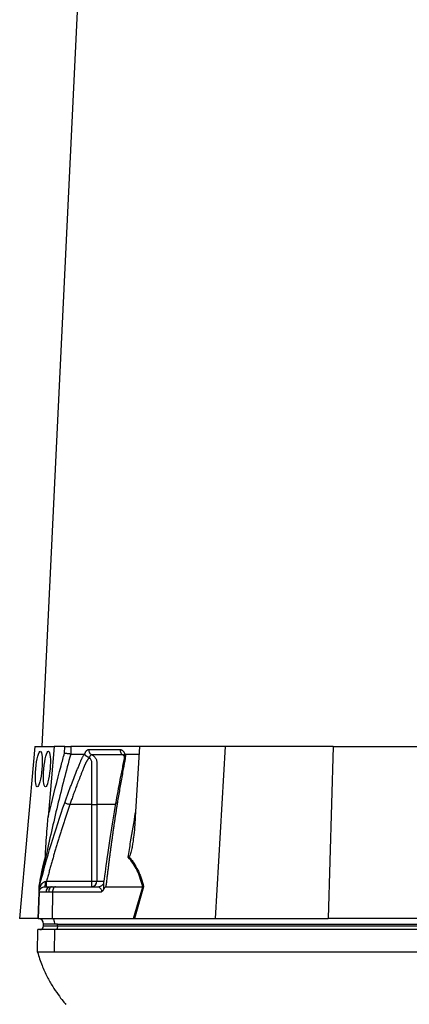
# Model space of a CAD drawing. Header units: millimetres. Extents: x 2169 to 3639, y 1062 to 4821.
# Tile 6 of 11: x 2429 to 2846, y 1887 to 2941. Entities that reach past the tile are written whole.
import ezdxf

# ---------------------------------------------------------------- set-up
doc = ezdxf.new("R2010")
doc.units = ezdxf.units.MM
doc.header["$LTSCALE"] = 2

msp = doc.modelspace()

# ---------------------------------------------------------------- linework, layer by layer
at = {"color": 7, "linetype": 'Continuous', "lineweight": 25}
for p, q in [((2512.4, 3407), (2452.6, 2163)), ((2445.1, 2163), (2429, 1979)), ((2445.1, 2163), (2466.1, 2163)), ((2466.1, 2163), (2459.4, 2087.4)), ((2477.3, 2163), (2466.1, 2163)), ((2477, 2155.9), (2477.3, 2163)), ((2483.9, 2163), (2483.6, 2155)), ((2557.3, 2163), (2483.9, 2163)), ((2557.3, 2163), (2552.8, 2087.4)), ((2649.1, 2163), (2557.3, 2163)), ((2649.1, 2163), (2638.3, 1979)), ((2764.6, 2163), (2649.1, 2163)), ((2764.6, 2163), (2759.4, 1979)), ((2764.6, 2163), (2877.4, 2163)), ((2498.6, 2154.7), (2498.7, 2155)), ((2541.5, 2155), (2541.6, 2154.7)), ((2542.2, 2155), (2556.8, 2155)), ((2506.3, 2101), (2482.7, 2101)), ((2506.3, 2019), (2506.3, 2101)), ((2511.7, 2101), (2511.7, 2019)), ((2450, 2013), (2450.3, 2014.1)), ((2457.8, 2019), (2506.3, 2019)), ((2506.3, 2013), (2506.3, 2019)), ((2506.3, 2019), (2511.7, 2019)), ((2449.8, 2007.2), (2448.8, 1979)), ((2457.3, 2007.2), (2449.8, 2007.2)), ((2450.2, 2013.6), (2450, 2012.9)), ((2455.8, 2013), (2461.8, 2013)), ((2460, 2007.2), (2457.3, 2007.2)), ((2464.2, 2007.2), (2460, 2007.2)), ((2461.8, 2013), (2463.9, 2013)), ((2464.2, 2007.2), (2463.7, 1979)), ((2463.9, 2013), (2467.2, 2013)), ((2516.3, 2007.2), (2464.2, 2007.2)), ((2467.2, 2013), (2513.9, 2013)), ((2521.2, 2013), (2560.7, 2013)), ((2550.9, 1979), (2560.7, 2013)), ((2561.7, 2013), (2551.8, 1979)), ((2448.6, 1979), (2429, 1979)), ((2448.8, 1979), (2463.7, 1979)), ((2466.6, 1973), (2454.6, 1973)), ((2454.6, 1971), (2454.6, 1973)), ((2463.7, 1979), (2550.9, 1979)), ((2469.6, 1973), (2466.6, 1973)), ((2469.6, 1973), (2953.6, 1973)), ((2469.6, 1971), (2469.6, 1973)), ((2552.3, 1979), (2638.3, 1979)), ((2638.3, 1979), (2759.4, 1979)), ((2865, 1979), (2759.4, 1979)), ((2448.1, 1943), (2448.5, 1967)), ((2466.6, 1967), (2448.5, 1967)), ((2454.6, 1971), (2469.6, 1971)), ((2466.4, 1943), (2466.6, 1967)), ((2950.6, 1967), (2466.6, 1967)), ((2469.6, 1971), (2953.6, 1971)), ((2950.4, 1943), (2466.4, 1943))]:
    msp.add_line(p, q, dxfattribs=at)
at = {"color": 8, "linetype": 'Continuous', "lineweight": 25}
for p, q in [((2511.7, 2019), (2518.8, 2019)), ((2448.7, 1979), (2449.7, 2006.9))]:
    msp.add_line(p, q, dxfattribs=at)
at = {"color": 7, "linetype": 'Continuous', "lineweight": 25, "flags": 128}
for points in [[(2463.9, 2013), (2463.1, 2012.9), (2462.4, 2012.5), (2461.8, 2012), (2461.2, 2011.3), (2460.7, 2010.4), (2460.3, 2009.4), (2460.1, 2008.3), (2460, 2007.2)], [(2467.2, 2013), (2466.6, 2012.9), (2466.1, 2012.5), (2465.6, 2012), (2465.1, 2011.3), (2464.8, 2010.4), (2464.5, 2009.4), (2464.3, 2008.3), (2464.2, 2007.2)], [(2466.6, 1973), (2466.6, 1974.1), (2466.4, 1975.2), (2466.1, 1976.3), (2465.8, 1977.2), (2465.3, 1977.9), (2464.8, 1978.5), (2464.3, 1978.8), (2463.7, 1979)], [(2469.6, 1971), (2469.6, 1970.2), (2469.5, 1969.5), (2469.3, 1968.8), (2469, 1968.2), (2468.7, 1967.7), (2468.4, 1967.3), (2468, 1967.1), (2467.6, 1967)]]:
    msp.add_lwpolyline(points, dxfattribs=at)
at = {"color": 7, "linetype": 'Continuous', "lineweight": 25}
for centre, radius, start, end in [((2446.8, 2017.4), 10, 333.9402, 7.8237), ((2506, 2018.7), 5.71, 273.3142, 2.9685), ((2462.6, 2007.7), 5.34, 99.4574, 185.6667), ((2448.6, 1973), 6, 88.9569, 90), ((2448.6, 1973), 6, 0, 88), ((2450.6, 1971), 4, 270, 0)]:
    msp.add_arc(centre, radius, start, end, dxfattribs=at)
for centre in [(2449.5, 2139), (2458.2, 2139)]:
    msp.add_ellipse(centre, major_axis=(1.7, 19), ratio=0.173383, dxfattribs=at)
msp.add_ellipse((2549.6, 1973), major_axis=(26.5, 0.6), ratio=0.225259, start_param=1.464851, end_param=1.483057, dxfattribs=at)
for points, knots in [([(2477.3, 2163), (2477.9, 2163), (2478.6, 2163), (2480, 2163), (2480.7, 2163), (2481.6, 2163), (2481.8, 2163), (2482.4, 2163), (2482.6, 2163), (2483.3, 2163), (2483.7, 2163), (2483.9, 2163)], [0, 0, 0, 0, 0.25, 0.25, 0.5, 0.5, 0.625, 0.625, 0.75, 0.75, 1, 1, 1, 1]), ([(2483.6, 2155), (2478.7, 2136.7), (2474, 2118.3), (2465.1, 2081.5), (2460.8, 2063), (2456.8, 2044.5)], [0, 0, 0, 0, 0.5, 0.5, 1, 1, 1, 1]), ([(2459.4, 2087.4), (2460, 2089.7), (2464.4, 2108.2), (2470.2, 2131), (2475.8, 2151.4), (2477, 2155.9)], [0, 0, 0, 0, 0.102589, 0.804819, 1, 1, 1, 1]), ([(2483.6, 2155), (2483.4, 2155), (2483, 2155), (2482.1, 2155.2), (2481.6, 2155.2), (2480.7, 2155.3), (2480.4, 2155.4), (2479.7, 2155.5), (2479.4, 2155.5), (2478.7, 2155.6), (2478.4, 2155.7), (2477.7, 2155.8), (2477.3, 2155.8), (2477, 2155.9)], [0, 0, 0, 0, 0.25, 0.25, 0.5, 0.5, 0.625, 0.625, 0.75, 0.75, 0.875, 0.875, 1, 1, 1, 1]), ([(2477.2, 2102.9), (2477.7, 2104.3), (2478.7, 2107), (2480.2, 2111.1), (2481.7, 2115.2), (2483.2, 2119.2), (2485.2, 2124.5), (2487.6, 2130.9), (2490.2, 2137.2), (2492.2, 2142.2), (2493.4, 2145.2), (2494.3, 2147.3), (2494.9, 2148.5), (2495.3, 2149.5), (2495.8, 2150.6), (2496.3, 2151.6), (2496.9, 2152.8), (2497.5, 2153.9), (2498, 2154.6), (2498.2, 2155)], [0, 0, 0, 0, 0.0777766, 0.1551997, 0.2322716, 0.3089948, 0.3853718, 0.5305262, 0.6744738, 0.7474235, 0.8196146, 0.8463831, 0.8697605, 0.889755, 0.9063828, 0.929523, 0.9527995, 0.9762724, 1, 1, 1, 1]), ([(2498.2, 2155), (2498.2, 2155), (2498.3, 2155), (2498.4, 2154.9), (2498.4, 2154.9), (2498.5, 2154.8), (2498.6, 2154.7), (2498.6, 2154.7)], [0, 0, 0, 0, 0.212576, 0.416535, 0.614103, 0.807726, 1, 1, 1, 1]), ([(2498.6, 2154.7), (2498.6, 2154.7), (2498.7, 2154.5), (2498.9, 2154.4), (2499, 2154.2), (2499.2, 2154), (2499.3, 2153.9), (2499.5, 2153.7), (2499.7, 2153.5), (2499.9, 2153.4), (2500.2, 2153.1), (2500.6, 2152.9), (2501.1, 2152.5), (2501.6, 2152.2), (2502.1, 2152), (2502.5, 2151.8), (2502.9, 2151.6), (2503.2, 2151.5), (2503.4, 2151.3), (2503.5, 2151.2), (2503.5, 2151.2)], [0, 0, 0, 0, 0.048652, 0.096489, 0.14339, 0.189242, 0.233941, 0.277392, 0.319512, 0.360225, 0.399465, 0.506174, 0.603082, 0.689684, 0.765815, 0.831582, 0.887296, 0.933441, 0.970686, 1, 1, 1, 1]), ([(2498.7, 2155), (2498.7, 2155.1), (2498.8, 2155.4), (2499, 2155.8), (2499.1, 2156.1), (2499.2, 2156.5), (2499.4, 2156.8), (2499.6, 2157.2), (2499.7, 2157.5), (2499.9, 2157.7), (2500.1, 2158), (2500.3, 2158.3), (2500.5, 2158.5), (2500.7, 2158.7), (2500.9, 2159), (2501.3, 2159.3), (2501.7, 2159.6), (2502.1, 2159.8), (2502.5, 2159.9), (2502.8, 2159.9), (2502.9, 2159.9)], [0, 0, 0, 0, 0.044249, 0.088103, 0.131644, 0.174955, 0.21812, 0.261226, 0.304357, 0.347601, 0.391041, 0.434763, 0.478847, 0.523375, 0.568424, 0.654803, 0.740537, 0.826241, 0.912528, 1, 1, 1, 1]), ([(2502.9, 2159.9), (2502.9, 2159.4), (2503, 2158.8), (2503.2, 2157.6), (2503.5, 2157), (2504.1, 2156), (2504.4, 2155.5), (2505.3, 2154.7), (2505.7, 2154.4), (2506.2, 2154.2)], [0, 0, 0, 0, 0.25, 0.25, 0.5, 0.5, 0.75, 0.75, 1, 1, 1, 1]), ([(2506.2, 2154.2), (2506.1, 2154.2), (2506, 2154.2), (2505.8, 2154.2), (2505.7, 2154.1), (2505.5, 2154.1), (2505.3, 2154), (2505.2, 2153.9), (2505, 2153.8), (2504.8, 2153.6), (2504.5, 2153.3), (2504.2, 2152.8), (2504, 2152.3), (2503.8, 2151.9), (2503.7, 2151.5), (2503.6, 2151.3), (2503.6, 2151.2)], [0, 0, 0, 0, 0.053313, 0.106595, 0.159871, 0.213165, 0.266504, 0.319912, 0.373414, 0.427035, 0.564482, 0.685233, 0.789261, 0.876464, 0.946724, 1, 1, 1, 1]), ([(2539.4, 2154.2), (2538, 2154.2), (2535, 2154.2), (2530.7, 2154.2), (2526.3, 2154.2), (2523.4, 2154.2), (2520.4, 2154.2), (2517.5, 2154.2), (2513.5, 2154.2), (2509.8, 2154.2), (2507.3, 2154.2), (2506.2, 2154.2)], [0.7589111, 0.7589111, 0.7589111, 0.7589111, 0.7820302, 0.8131687, 0.8443073, 0.8754458, 0.8754458, 0.9065844, 0.9377229, 0.9688615, 0.9919807, 0.9919807, 0.9919807, 0.9919807]), ([(2506.2, 2154.2), (2506.7, 2154), (2507.2, 2153.7), (2508.1, 2153.1), (2508.5, 2152.7), (2509.3, 2151.9), (2509.6, 2151.5), (2510.3, 2150.6), (2510.5, 2150.1), (2511, 2149), (2511.2, 2148.5), (2511.5, 2147.4), (2511.6, 2146.8), (2511.7, 2146), (2511.7, 2145.7), (2511.7, 2145.1), (2511.7, 2144.8), (2511.7, 2143.9), (2511.7, 2138.7), (2511.7, 2133.5), (2511.7, 2119.6), (2511.7, 2110.3), (2511.7, 2101)], [0, 0, 0, 0, 0.03125, 0.03125, 0.0625, 0.0625, 0.09375, 0.09375, 0.125, 0.125, 0.15625, 0.15625, 0.1875, 0.1875, 0.203125, 0.203125, 0.21875, 0.21875, 0.25, 0.5, 0.5, 1, 1, 1, 1]), ([(2540.8, 2153.5), (2540.8, 2152.5), (2540.8, 2150.5), (2540.1, 2146.1), (2538.9, 2140.6), (2537.6, 2134.2), (2535.1, 2121.4), (2533.2, 2110.6), (2531.7, 2102)], [0, 0, 0, 0, 0.070619, 0.136082, 0.264009, 0.386701, 0.509381, 1, 1, 1, 1]), ([(2542.2, 2155), (2542.2, 2154.8), (2542.2, 2154.4), (2542.2, 2153.7), (2542.2, 2153.1), (2542.1, 2152.5), (2542.1, 2151.8), (2542, 2151.2), (2542, 2150.5), (2541.9, 2149.9), (2541.8, 2149), (2541.6, 2147.9), (2541.2, 2146.2), (2540.8, 2144), (2540.4, 2141.6), (2539.6, 2137.6), (2538.6, 2131.9), (2537.3, 2124.7), (2536, 2117.5), (2534.8, 2110.2), (2534, 2105.4), (2533.6, 2102.9)], [0, 0, 0, 0, 0.0134228, 0.0267382, 0.0399565, 0.0530881, 0.0661437, 0.0791341, 0.0920702, 0.1049632, 0.1178244, 0.141662, 0.1728313, 0.2170572, 0.2634911, 0.3121266, 0.4491557, 0.58733, 0.7237611, 0.8613131, 1, 1, 1, 1]), ([(2536.4, 2159.9), (2536.5, 2159.9), (2536.7, 2159.9), (2536.9, 2159.9), (2537.2, 2159.8), (2537.4, 2159.8), (2537.7, 2159.7), (2538, 2159.6), (2538.2, 2159.5), (2538.5, 2159.3), (2538.7, 2159.1), (2539, 2158.9), (2539.4, 2158.6), (2539.8, 2158.1), (2540.2, 2157.6), (2540.6, 2157), (2540.9, 2156.4), (2541.2, 2155.7), (2541.4, 2155.2), (2541.5, 2155)], [0, 0, 0, 0, 0.043919, 0.087472, 0.13073, 0.173768, 0.216664, 0.259492, 0.30233, 0.345255, 0.388344, 0.431671, 0.51489, 0.596546, 0.677156, 0.757259, 0.837405, 0.91814, 1, 1, 1, 1]), ([(2536.4, 2159.9), (2536.4, 2159.4), (2536.4, 2158.8), (2536.7, 2157.6), (2536.9, 2157), (2537.4, 2156), (2537.8, 2155.5), (2538.5, 2154.7), (2539, 2154.4), (2539.4, 2154.2)], [0, 0, 0, 0, 0.25, 0.25, 0.5, 0.5, 0.75, 0.75, 1, 1, 1, 1]), ([(2540.2, 2154), (2540.2, 2154), (2540.2, 2154), (2540.5, 2153.5), (2540.7, 2153.1), (2540.8, 2152.9), (2540.8, 2152.9)], [0, 0, 0, 0, 0.329076, 0.738518, 0.993126, 1, 1, 1, 1]), ([(2540.8, 2153), (2540.8, 2153.2), (2540.8, 2153.8), (2541.3, 2154.4), (2541.6, 2154.7)], [0, 0, 0, 0, 0.447464, 1, 1, 1, 1]), ([(2541.6, 2154.7), (2541.6, 2154.7), (2541.7, 2154.8), (2541.8, 2154.9), (2541.9, 2154.9), (2542, 2155), (2542.1, 2155), (2542.2, 2155), (2542.2, 2155)], [0, 0, 0, 0, 0.160202, 0.321039, 0.484027, 0.650625, 0.822199, 1, 1, 1, 1]), ([(2503.3, 2150.9), (2503.2, 2150.8), (2503, 2150.5), (2502.6, 2150.1), (2502.3, 2149.6), (2501.9, 2149.2), (2501.6, 2148.8), (2501.3, 2148.3), (2501, 2147.9), (2500.8, 2147.5), (2500.5, 2147), (2500.3, 2146.6), (2500, 2146.2), (2499.8, 2145.8), (2499.6, 2145.3), (2499.3, 2144.7), (2499, 2144), (2498.7, 2143.4), (2498.4, 2142.7), (2498.2, 2142.1), (2498, 2141.7), (2497.9, 2141.2), (2497.6, 2140.6), (2497.3, 2139.8), (2496.6, 2138.1), (2495.6, 2135.6), (2494.4, 2132.4), (2493.2, 2129.4), (2491.6, 2125.4), (2489.8, 2120.6), (2487.8, 2115.1), (2485.9, 2110.1), (2484.3, 2105.4), (2483.2, 2102.4), (2482.7, 2101)], [0, 0, 0, 0, 0.010662, 0.021198, 0.031594, 0.041839, 0.051919, 0.061821, 0.071533, 0.08104, 0.09033, 0.099392, 0.108213, 0.116783, 0.125091, 0.138719, 0.152205, 0.165558, 0.178786, 0.1919, 0.198167, 0.207477, 0.219813, 0.235151, 0.25346, 0.319418, 0.382864, 0.443812, 0.502275, 0.618272, 0.726011, 0.825493, 0.916782, 1, 1, 1, 1]), ([(2506.3, 2101), (2506.3, 2109.4), (2506.3, 2117.9), (2506.3, 2130.6), (2506.3, 2135.9), (2506.3, 2141.7), (2506.3, 2143.6), (2506.3, 2144.4), (2506.3, 2144.9), (2506.3, 2145.2), (2506.3, 2146), (2506.2, 2146.5), (2506, 2147.5), (2505.8, 2148), (2505.4, 2148.9), (2505.1, 2149.4), (2504.6, 2150), (2504.5, 2150.2), (2504.1, 2150.5), (2503.9, 2150.7), (2503.6, 2150.8)], [0, 0, 0, 0, 0.5, 0.5, 0.75, 0.8125, 0.84375, 0.859375, 0.859375, 0.875, 0.875, 0.90625, 0.90625, 0.9375, 0.9375, 0.96875, 0.96875, 0.984375, 0.984375, 1, 1, 1, 1]), ([(2482.7, 2101), (2482.2, 2099.6), (2481.2, 2096.7), (2479.8, 2092.4), (2478.3, 2088.1), (2476.9, 2083.7), (2475.4, 2079.3), (2474, 2074.9), (2472.6, 2070.4), (2471.2, 2065.9), (2469.8, 2061.4), (2468.4, 2056.8), (2467.1, 2052.2), (2465.7, 2047.5), (2464.4, 2042.9), (2463, 2038.2), (2461.7, 2033.4), (2460.4, 2028.6), (2459.1, 2023.8), (2458.2, 2020.6), (2457.8, 2019)], [0, 0, 0, 0, 0.052635, 0.105608, 0.158921, 0.212573, 0.266566, 0.320902, 0.37558, 0.430604, 0.485973, 0.541688, 0.597751, 0.654162, 0.710923, 0.768034, 0.825496, 0.883311, 0.941478, 1, 1, 1, 1]), ([(2477.2, 2102.9), (2477.4, 2102.9), (2477.6, 2102.8), (2478.3, 2102.5), (2478.7, 2102.4), (2479.7, 2102), (2480.3, 2101.8), (2481.5, 2101.4), (2482.1, 2101.2), (2482.7, 2101)], [0, 0, 0, 0, 0.25, 0.25, 0.5, 0.5, 0.75, 0.75, 1, 1, 1, 1]), ([(2506.3, 2101), (2507.4, 2101), (2508.5, 2101), (2510.4, 2101), (2511.2, 2101), (2511.7, 2101)], [0, 0, 0, 0, 0.5, 0.5, 1, 1, 1, 1]), ([(2531.7, 2102), (2529.7, 2090.4), (2526.6, 2072.1), (2522.4, 2043.9), (2520.2, 2027.2), (2518.9, 2017.4)], [0, 0, 0, 0, 0.416032, 0.653325, 1, 1, 1, 1]), ([(2533.6, 2102.9), (2533.4, 2101.6), (2532.9, 2098.9), (2532.3, 2094.8), (2531.7, 2090.8), (2531, 2086.7), (2530.4, 2082.5), (2529.8, 2078.4), (2529.2, 2074.2), (2528.6, 2070), (2528, 2065.8), (2527.4, 2061.5), (2526.8, 2057.2), (2526.2, 2052.9), (2525.7, 2048.6), (2525.1, 2044.2), (2524.5, 2039.8), (2524, 2035.4), (2523.4, 2031), (2522.9, 2026.5), (2522.3, 2022), (2521.8, 2017.5), (2521.4, 2014.5), (2521.2, 2013)], [0, 0, 0, 0, 0.045336, 0.090894, 0.136674, 0.182678, 0.228907, 0.275362, 0.322044, 0.368954, 0.416093, 0.463462, 0.511063, 0.558896, 0.606962, 0.655262, 0.703798, 0.752569, 0.801578, 0.850824, 0.900309, 0.950034, 1, 1, 1, 1]), ([(2456.7, 2045), (2456.7, 2045.1), (2456.6, 2045.5), (2456.6, 2047.2), (2456.7, 2049.7), (2457, 2056), (2457.7, 2065.6), (2458.6, 2077.2), (2459.2, 2084.4), (2459.4, 2087.4)], [0, 0, 0, 0, 0.014356, 0.049627, 0.124372, 0.19944, 0.496383, 0.793753, 1, 1, 1, 1]), ([(2552.8, 2087.4), (2552.6, 2083.8), (2552.3, 2080.2), (2551.7, 2073), (2551.3, 2069.4), (2550.6, 2064), (2550.4, 2062.2), (2549.9, 2058.6), (2549.6, 2056.8), (2549.1, 2054.2), (2548.9, 2053.3), (2548.5, 2051.5), (2548.3, 2050.6), (2547.8, 2048.9), (2547.6, 2048), (2547.1, 2046.8), (2547, 2046.3), (2546.7, 2045.8), (2546.6, 2045.6), (2546.3, 2045.2), (2546.2, 2045.1), (2546, 2045)], [0, 0, 0, 0, 0.25, 0.25, 0.5, 0.5, 0.625, 0.625, 0.75, 0.75, 0.8125, 0.8125, 0.875, 0.875, 0.9375, 0.9375, 0.96875, 0.96875, 0.984375, 0.984375, 1, 1, 1, 1]), ([(2449.9, 2013), (2450.1, 2014.3), (2450.9, 2019.2), (2452.2, 2026.4), (2453.8, 2034.1), (2455.2, 2040), (2456.2, 2043.4), (2456.7, 2045)], [0, 0, 0, 0, 0.10666, 0.403143, 0.607796, 0.812344, 1, 1, 1, 1]), ([(2456.8, 2044.5), (2456, 2042), (2454.5, 2036.8), (2452.4, 2027.1), (2451, 2018.9), (2450.2, 2014.2), (2450, 2013)], [0, 0, 0, 0, 0.297892, 0.606736, 0.903183, 1, 1, 1, 1]), ([(2456.8, 2044.5), (2456.8, 2044.5), (2456.8, 2044.7), (2456.7, 2044.8), (2456.7, 2045)], [0, 0, 0, 0, 0.022143, 1, 1, 1, 1]), ([(2560.7, 2013), (2559.9, 2016), (2559.1, 2019), (2557.6, 2023.4), (2557, 2024.8), (2555.9, 2027.7), (2555.3, 2029), (2553.4, 2033.1), (2552, 2035.6), (2548.8, 2040.3), (2547.1, 2042.5), (2545.2, 2044.5)], [0, 0, 0, 0, 0.25, 0.25, 0.375, 0.375, 0.5, 0.5, 0.75, 0.75, 1, 1, 1, 1]), ([(2546, 2045), (2547, 2044), (2547.9, 2042.9), (2549.6, 2040.6), (2550.5, 2039.5), (2552.8, 2035.8), (2554.3, 2033.3), (2556.2, 2029.2), (2556.8, 2027.8), (2558, 2025), (2558.5, 2023.5), (2560, 2019.1), (2560.9, 2016.1), (2561.7, 2013)], [0, 0, 0, 0, 0.125, 0.125, 0.25, 0.25, 0.5, 0.5, 0.625, 0.625, 0.75, 0.75, 1, 1, 1, 1]), ([(2449.9, 2010.2), (2450.2, 2011.1), (2450.6, 2012), (2451.4, 2013.7), (2451.9, 2014.5), (2452.9, 2016), (2453.5, 2016.7), (2454.6, 2017.7), (2455, 2018), (2455.8, 2018.4), (2456.3, 2018.6), (2456.7, 2018.7)], [0, 0, 0, 0, 0.25, 0.25, 0.5, 0.5, 0.75, 0.75, 0.875, 0.875, 1, 1, 1, 1]), ([(2457.8, 2013), (2457.8, 2013), (2457.8, 2013.1), (2457.8, 2013.7), (2457.8, 2014.2), (2457.8, 2015.3), (2457.8, 2016), (2457.8, 2017.4), (2457.8, 2018.2), (2457.8, 2019)], [0, 0, 0, 0, 0.25, 0.25, 0.5, 0.5, 0.75, 0.75, 1, 1, 1, 1]), ([(2518.8, 2017.2), (2518.8, 2017), (2518.7, 2016.4), (2518, 2015.1), (2516.8, 2013.9), (2515.3, 2013.1), (2514.2, 2012.9), (2513.8, 2013), (2513.8, 2013)], [0, 0, 0, 0, 0.137033, 0.338569, 0.561252, 0.79061, 0.980233, 1, 1, 1, 1]), ([(2519, 2018), (2519, 2018), (2519, 2017.9), (2518.9, 2017.7), (2518.9, 2017.5), (2518.9, 2017.4)], [0, 0, 0, 0, 0.012108, 0.36612, 1, 1, 1, 1]), ([(2449.8, 2007.2), (2449.8, 2007.9), (2450, 2008.6), (2450.6, 2010.1), (2451.1, 2010.7), (2452.2, 2011.9), (2452.9, 2012.3), (2454.4, 2012.9), (2455.1, 2013), (2455.8, 2013)], [0, 0, 0, 0, 0.25, 0.25, 0.5, 0.5, 0.75, 0.75, 1, 1, 1, 1]), ([(2449.8, 2007.2), (2449.8, 2007.3), (2449.8, 2007.4), (2449.8, 2007.5), (2449.8, 2007.6), (2449.8, 2007.9), (2449.8, 2008.1), (2449.9, 2008.6), (2449.9, 2008.9), (2449.9, 2009.5), (2449.9, 2009.8), (2449.9, 2010.2)], [0, 0, 0, 0, 0.125, 0.125, 0.25, 0.25, 0.5, 0.5, 0.75, 0.75, 1, 1, 1, 1]), ([(2449.9, 2010.2), (2449.9, 2010.4), (2450, 2011.1), (2450, 2012), (2450, 2012.7), (2450, 2012.9), (2450, 2013), (2450, 2013)], [0, 0, 0, 0, 0.171794, 0.597025, 0.766213, 0.937358, 1, 1, 1, 1]), ([(2516.3, 2007.2), (2516.4, 2007.4), (2516.6, 2007.6), (2516.8, 2008.1), (2516.9, 2008.3), (2516.9, 2008.8), (2516.9, 2009), (2516.7, 2009.4), (2516.6, 2009.6), (2516.3, 2010.1), (2516.1, 2010.4), (2515.7, 2010.9), (2515.4, 2011.2), (2514.8, 2011.8), (2514.4, 2012.2), (2514, 2012.6), (2513.8, 2012.7), (2513.8, 2012.9), (2513.8, 2012.9), (2513.8, 2013), (2513.8, 2013), (2513.9, 2013)], [0, 0, 0, 0, 0.0625, 0.0625, 0.125, 0.125, 0.1875, 0.1875, 0.25, 0.25, 0.375, 0.375, 0.5, 0.5, 0.75, 0.75, 0.875, 0.875, 0.9375, 0.9375, 1, 1, 1, 1]), ([(2518.9, 2010.2), (2518.8, 2009.8), (2518.6, 2009.5), (2518.3, 2008.9), (2518.1, 2008.7), (2517.6, 2008.2), (2517.4, 2007.9), (2516.8, 2007.5), (2516.6, 2007.4), (2516.3, 2007.2)], [0, 0, 0, 0, 0.25, 0.25, 0.5, 0.5, 0.75, 0.75, 1, 1, 1, 1]), ([(2521.2, 2013), (2520.9, 2013), (2520.7, 2012.8), (2520.2, 2012.4), (2520, 2012.2), (2519.6, 2011.6), (2519.4, 2011.4), (2519.2, 2010.8), (2519, 2010.5), (2518.9, 2010.2)], [0, 0, 0, 0, 0.25, 0.25, 0.5, 0.5, 0.75, 0.75, 1, 1, 1, 1]), ([(2448.1, 1943), (2449.6, 1938.2), (2452.5, 1929.1), (2458.2, 1916.8), (2464, 1906.4), (2469.8, 1897.7), (2474.6, 1891.4), (2477.6, 1888.1), (2478.5, 1887)], [0, 0, 0, 0, 0.23089, 0.438599, 0.62408, 0.787955, 0.930614, 1, 1, 1, 1]), ([(2466.4, 1943), (2464.8, 1943), (2462.1, 1943), (2458.5, 1943), (2455.5, 1943), (2453.8, 1943), (2452.2, 1943), (2450.8, 1943), (2449.3, 1943), (2448.4, 1943), (2448.1, 1943), (2448.1, 1943)], [0.32739495, 0.32739495, 0.32739495, 0.32739495, 0.32887954, 0.33036414, 0.33184874, 0.33333333, 0.33333333, 0.33481793, 0.33630253, 0.33778712, 0.33927172, 0.33927172, 0.33927172, 0.33927172])]:
    msp.add_open_spline(points, degree=3, knots=knots, dxfattribs=at)
for points in [[(2483.6, 2155), (2485.9, 2155), (2490.5, 2155), (2495.5, 2155), (2498.2, 2155)], [(2502.9, 2159.9), (2512.8, 2159.9), (2524, 2159.9), (2536.4, 2159.9)], [(2546, 2045), (2545.8, 2044.8), (2545.5, 2044.7), (2545.2, 2044.5)], [(2456.7, 2018.7), (2457.1, 2018.8), (2457.4, 2018.9), (2457.8, 2019)], [(2560.7, 2013), (2561.1, 2013), (2561.4, 2013), (2561.7, 2013)], [(2560.7, 2013), (2560.7, 2013), (2560.7, 2013), (2560.7, 2013)], [(2550.9, 1979), (2551.2, 1979), (2551.5, 1979), (2551.8, 1979)]]:
    msp.add_open_spline(points, degree=3, dxfattribs=at)
at = {"color": 8, "linetype": 'Continuous', "lineweight": 25}
for points, knots in [([(2540.4, 2153.9), (2540.3, 2154), (2540, 2154.2), (2539.6, 2154.2), (2539.4, 2154.2)], [0, 0, 0, 0, 0.353921, 1, 1, 1, 1]), ([(2540.6, 2153.3), (2540.5, 2153.4), (2540.1, 2153.8), (2539.7, 2154), (2539.4, 2154.2)], [0, 0, 0, 0, 0.25943, 1, 1, 1, 1]), ([(2450.3, 2014.1), (2454.3, 2028.9), (2462.3, 2058.8), (2472.2, 2088.1), (2477.2, 2102.9)], [0, 0, 0, 0, 0.493573, 1, 1, 1, 1]), ([(2531.5, 2101), (2530, 2101), (2522.7, 2101), (2516.5, 2101), (2511.7, 2101)], [0, 0, 0, 0, 0.2108, 1, 1, 1, 1]), ([(2531.7, 2102), (2531.7, 2102.1), (2531.7, 2102.3), (2532.3, 2102.7), (2533.2, 2102.8), (2533.6, 2102.9)], [0, 0, 0, 0, 0.149793, 0.586869, 1, 1, 1, 1]), ([(2545.2, 2044.5), (2546, 2050), (2548.6, 2066.1), (2551.3, 2082.1), (2553.1, 2092.6)], [0, 0, 0, 0, 0.34319, 1, 1, 1, 1]), ([(2518.9, 2017.4), (2518.8, 2017), (2518.7, 2015.6), (2518.9, 2013.2), (2518.9, 2011.2), (2518.9, 2010.3), (2518.9, 2010.2)], [0, 0, 0, 0, 0.216223, 0.703231, 0.941723, 1, 1, 1, 1])]:
    msp.add_open_spline(points, degree=3, knots=knots, dxfattribs=at)

doc.saveas('drawing.dxf')
